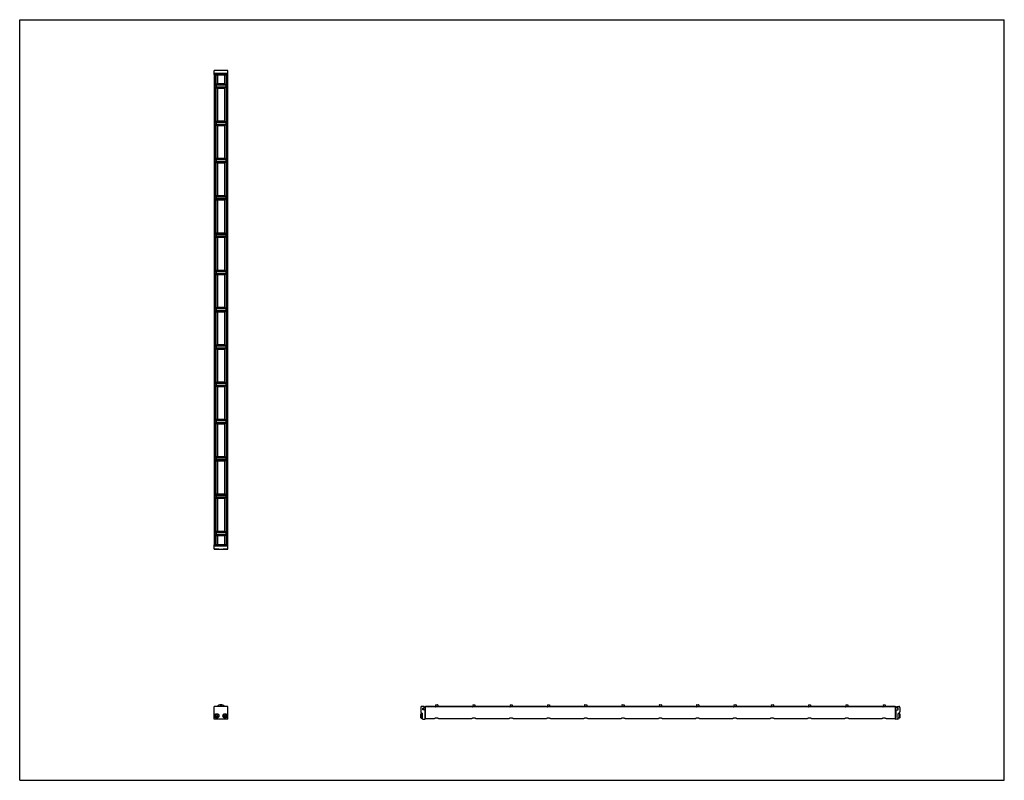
# Model space of a CAD drawing. Header units: inches. Extents: x 0 to 88, y 0 to 68.
import ezdxf

# ---------------------------------------------------------------- set-up
doc = ezdxf.new("R2010")
doc.units = ezdxf.units.IN
doc.header["$LTSCALE"] = 4.84
doc.header["$MEASUREMENT"] = 0
doc.layers.get('0').update_dxf_attribs({"linetype": 'CONTINUOUS'})
for name, color, linetype in [('205977_205978_205979_205978_BL0', 7, 'CONTINUOUS'), ('205977_205978_205979_20597_BL16', 7, 'CONTINUOUS'), ('240826_BL10', 7, 'CONTINUOUS'), ('240826_BL11', 7, 'CONTINUOUS'), ('240826_BL12', 7, 'CONTINUOUS'), ('240826_BL13', 7, 'CONTINUOUS'), ('240826_BL14', 7, 'CONTINUOUS'), ('240826_BL15', 7, 'CONTINUOUS'), ('240826_BL17', 7, 'CONTINUOUS'), ('240826_BL18', 7, 'CONTINUOUS'), ('240826_BL19', 7, 'CONTINUOUS'), ('240826_BL4', 7, 'CONTINUOUS'), ('240826_BL6', 7, 'CONTINUOUS'), ('240826_BL8', 7, 'CONTINUOUS'), ('240826_BL9', 7, 'CONTINUOUS'), ('2410WW_241042_BL20', 7, 'CONTINUOUS'), ('2436WW_243642_BL3', 7, 'CONTINUOUS'), ('9506XXM_950616M_BL1', 7, 'CONTINUOUS'), ('9506XXM_950616M_BL2', 7, 'CONTINUOUS'), ('9506XXM_950616M_BL5', 7, 'CONTINUOUS'), ('9506XXM_950616M_BL7', 7, 'CONTINUOUS')]:
    doc.layers.add(name, color=color, linetype=linetype)

# ---------------------------------------------------------------- blocks, each defined once
blk = doc.blocks.new('205977_205978_205979_205978_BL0', base_point=(26.807, 13.254))
at = {"layer": '205977_205978_205979_205978_BL0', "color": 7, "linetype": 'CONTINUOUS'}
for p, q in [((17.493, 21.048), (17.378, 21.048)), ((17.378, 20.673), (17.378, 21.048)), ((18.594, 21.028), (17.378, 21.028)), ((18.594, 20.946), (17.378, 20.946)), ((17.378, 20.673), (18.594, 20.673)), ((18.243, 21.048), (17.729, 21.048)), ((18.594, 21.048), (18.479, 21.048)), ((18.594, 20.673), (18.594, 21.048)), ((17.378, 5.461), (17.378, 6.611)), ((18.594, 6.611), (17.378, 6.611)), ((18.594, 5.461), (18.594, 6.611)), ((35.862, 6.521), (35.862, 6.117)), ((36.12, 6.611), (35.952, 6.611)), ((36.017, 6.31), (36.017, 6.439)), ((36.017, 6.439), (36.12, 6.439)), ((36.202, 6.31), (36.017, 6.31)), ((36.135, 6.454), (36.135, 6.596)), ((36.217, 6.295), (36.217, 5.61)), ((18.594, 5.461), (17.378, 5.461)), ((35.866, 6.106), (36.008, 5.965)), ((36.012, 5.476), (36.012, 5.954)), ((36.027, 5.461), (36.222, 5.461)), ((36.217, 5.61), (36.222, 5.61)), ((36.237, 5.476), (36.237, 5.595))]:
    blk.add_line(p, q, dxfattribs=at)
for centre, radius, start, end in [((35.952, 6.521), 0.09, 90, 180), ((36.12, 6.596), 0.015, 0, 90), ((36.12, 6.454), 0.015, 270, 360), ((36.202, 6.295), 0.015, 0, 90), ((35.877, 6.117), 0.015, 180, 225), ((35.997, 5.954), 0.015, 0, 45), ((36.027, 5.476), 0.015, 180, 270), ((36.222, 5.595), 0.015, 0, 90), ((36.222, 5.476), 0.015, 270, 360)]:
    blk.add_arc(centre, radius, start, end, dxfattribs=at)
blk = doc.blocks.new('9506XXM_950616M_BL1', base_point=(17.611, 13.316))
at = {"layer": '9506XXM_950616M_BL1', "color": 7, "linetype": 'CONTINUOUS'}
for p, q in [((17.434, 20.665), (17.426, 20.673)), ((17.788, 20.665), (17.434, 20.665)), ((17.493, 21.028), (17.493, 21.07)), ((17.729, 21.028), (17.729, 21.07)), ((17.788, 20.665), (17.796, 20.673)), ((17.52, 5.752), (17.559, 5.835)), ((17.572, 5.678), (17.52, 5.752)), ((17.559, 5.835), (17.65, 5.842)), ((17.662, 5.685), (17.572, 5.678)), ((17.65, 5.842), (17.702, 5.767)), ((17.702, 5.767), (17.662, 5.685))]:
    blk.add_line(p, q, dxfattribs=at)
for radius in [0.197, 0.177]:
    blk.add_circle((17.611, 5.76), radius, dxfattribs=at)
blk = doc.blocks.new('9506XXM_950616M_BL2', base_point=(27.211, 13.316))
at = {"layer": '9506XXM_950616M_BL2', "color": 7, "linetype": 'CONTINUOUS'}
for p, q in [((18.184, 20.665), (18.176, 20.673)), ((18.538, 20.665), (18.184, 20.665)), ((18.243, 21.028), (18.243, 21.07)), ((18.479, 21.028), (18.479, 21.07)), ((18.538, 20.665), (18.546, 20.673)), ((18.271, 5.771), (18.326, 5.844)), ((18.306, 5.687), (18.271, 5.771)), ((18.396, 5.676), (18.306, 5.687)), ((18.326, 5.844), (18.416, 5.832)), ((18.451, 5.748), (18.396, 5.676)), ((18.416, 5.832), (18.451, 5.748)), ((35.854, 5.937), (35.874, 5.956)), ((35.854, 5.582), (35.854, 5.937)), ((35.854, 5.582), (35.874, 5.563)), ((35.874, 5.563), (35.874, 5.956)), ((35.874, 5.956), (36.012, 5.956)), ((35.874, 5.563), (36.012, 5.563)), ((36.217, 5.878), (36.259, 5.878)), ((36.217, 5.641), (36.259, 5.641))]:
    blk.add_line(p, q, dxfattribs=at)
for radius in [0.197, 0.177]:
    blk.add_circle((18.361, 5.76), radius, dxfattribs=at)
blk = doc.blocks.new('2436WW_243642_BL3', base_point=(47.818, 34.298))
at = {"layer": '2436WW_243642_BL3', "color": 7, "linetype": 'CONTINUOUS'}
for p, q in [((17.378, 63.07), (17.378, 21.07)), ((17.378, 63.07), (18.573, 63.07)), ((17.398, 63.07), (17.398, 21.07)), ((17.523, 63.07), (17.523, 62.183)), ((17.673, 63.07), (17.673, 62.258)), ((18.298, 63.07), (18.298, 62.258)), ((18.448, 63.07), (18.448, 62.183)), ((18.573, 63.07), (18.573, 21.07)), ((18.593, 63.07), (18.594, 63.07)), ((18.594, 21.07), (18.594, 63.07)), ((17.523, 61.957), (17.523, 58.85)), ((18.298, 62.258), (17.673, 62.258)), ((17.673, 61.882), (17.673, 58.925)), ((17.673, 61.882), (18.298, 61.882)), ((18.298, 61.882), (18.298, 58.925)), ((18.448, 61.957), (18.448, 58.85)), ((17.523, 58.623), (17.523, 55.517)), ((18.298, 58.925), (17.673, 58.925)), ((17.673, 58.549), (17.673, 55.591)), ((17.673, 58.549), (18.298, 58.549)), ((18.298, 58.549), (18.298, 55.591)), ((18.448, 58.623), (18.448, 55.517)), ((18.298, 55.591), (17.673, 55.591)), ((17.523, 55.29), (17.523, 52.183)), ((17.673, 55.215), (17.673, 52.258)), ((17.673, 55.215), (18.298, 55.215)), ((18.298, 55.215), (18.298, 52.258)), ((18.448, 55.29), (18.448, 52.183)), ((17.523, 51.957), (17.523, 48.85)), ((18.298, 52.258), (17.673, 52.258)), ((18.448, 51.957), (18.448, 48.85)), ((17.673, 51.882), (17.673, 48.925)), ((17.673, 51.882), (18.298, 51.882)), ((18.298, 51.882), (18.298, 48.925)), ((17.523, 48.623), (17.523, 45.517)), ((18.298, 48.925), (17.673, 48.925)), ((17.673, 48.549), (17.673, 45.591)), ((17.673, 48.549), (18.298, 48.549)), ((18.298, 48.549), (18.298, 45.591)), ((18.448, 48.623), (18.448, 45.517)), ((17.523, 45.29), (17.523, 42.183)), ((18.298, 45.591), (17.673, 45.591)), ((17.673, 45.215), (17.673, 42.258)), ((17.673, 45.215), (18.298, 45.215)), ((18.298, 45.215), (18.298, 42.258)), ((18.448, 45.29), (18.448, 42.183)), ((18.298, 42.258), (17.673, 42.258)), ((17.523, 41.957), (17.523, 38.85)), ((17.673, 41.882), (17.673, 38.925)), ((17.673, 41.882), (18.298, 41.882)), ((18.298, 41.882), (18.298, 38.925)), ((18.448, 41.957), (18.448, 38.85)), ((18.298, 38.925), (17.673, 38.925)), ((17.523, 38.623), (17.523, 35.517)), ((17.673, 38.549), (18.298, 38.549)), ((17.673, 38.549), (17.673, 35.591)), ((18.298, 38.549), (18.298, 35.591)), ((18.448, 38.623), (18.448, 35.517)), ((17.523, 35.29), (17.523, 32.183)), ((18.298, 35.591), (17.673, 35.591)), ((17.673, 35.215), (18.298, 35.215)), ((17.673, 35.215), (17.673, 32.258)), ((18.298, 35.215), (18.298, 32.258)), ((18.448, 35.29), (18.448, 32.183)), ((17.523, 31.957), (17.523, 28.85)), ((18.298, 32.258), (17.673, 32.258)), ((17.673, 31.882), (18.298, 31.882)), ((17.673, 31.882), (17.673, 28.925)), ((18.298, 31.882), (18.298, 28.925)), ((18.448, 31.957), (18.448, 28.85)), ((17.523, 28.623), (17.523, 25.517)), ((18.298, 28.925), (17.673, 28.925)), ((17.673, 28.549), (18.298, 28.549)), ((17.673, 28.549), (17.673, 25.591)), ((18.298, 28.549), (18.298, 25.591)), ((18.448, 28.623), (18.448, 25.517)), ((18.298, 25.591), (17.673, 25.591)), ((17.523, 25.29), (17.523, 22.183)), ((17.673, 25.215), (18.298, 25.215)), ((17.673, 25.215), (17.673, 22.258)), ((18.298, 25.215), (18.298, 22.258)), ((18.448, 25.29), (18.448, 22.183)), ((18.298, 22.258), (17.673, 22.258)), ((17.523, 21.957), (17.523, 21.07)), ((17.673, 21.882), (18.298, 21.882)), ((17.673, 21.882), (17.673, 21.07)), ((18.298, 21.882), (18.298, 21.07)), ((18.448, 21.957), (18.448, 21.07)), ((17.379, 21.07), (17.378, 21.07)), ((17.398, 21.07), (18.594, 21.07)), ((36.259, 6.593), (36.259, 6.635)), ((36.259, 6.635), (37.071, 6.635)), ((36.259, 5.527), (36.259, 6.572)), ((78.259, 6.572), (36.259, 6.572)), ((37.071, 6.635), (37.071, 6.572)), ((37.447, 6.572), (37.447, 6.635)), ((37.447, 6.635), (40.404, 6.635)), ((40.404, 6.635), (40.404, 6.572)), ((40.78, 6.572), (40.78, 6.635)), ((40.78, 6.635), (43.738, 6.635)), ((43.738, 6.635), (43.738, 6.572)), ((44.114, 6.572), (44.114, 6.635)), ((44.114, 6.635), (47.071, 6.635)), ((47.071, 6.635), (47.071, 6.572)), ((47.447, 6.572), (47.447, 6.635)), ((47.447, 6.635), (50.404, 6.635)), ((50.404, 6.635), (50.404, 6.572)), ((50.78, 6.572), (50.78, 6.635)), ((50.78, 6.635), (53.738, 6.635)), ((53.738, 6.635), (53.738, 6.572)), ((54.114, 6.572), (54.114, 6.635)), ((54.114, 6.635), (57.071, 6.635)), ((57.071, 6.635), (57.071, 6.572)), ((57.447, 6.572), (57.447, 6.635)), ((57.447, 6.635), (60.404, 6.635)), ((60.404, 6.635), (60.404, 6.572)), ((60.78, 6.635), (63.738, 6.635)), ((60.78, 6.572), (60.78, 6.635)), ((63.738, 6.635), (63.738, 6.572)), ((64.114, 6.635), (67.071, 6.635)), ((64.114, 6.572), (64.114, 6.635)), ((67.071, 6.635), (67.071, 6.572)), ((67.447, 6.635), (70.404, 6.635)), ((67.447, 6.572), (67.447, 6.635)), ((70.404, 6.635), (70.404, 6.572)), ((70.78, 6.635), (73.738, 6.635)), ((70.78, 6.572), (70.78, 6.635)), ((73.738, 6.635), (73.738, 6.572)), ((74.114, 6.635), (77.071, 6.635)), ((74.114, 6.572), (74.114, 6.635)), ((77.071, 6.635), (77.071, 6.572)), ((77.447, 6.635), (78.259, 6.635)), ((77.447, 6.572), (77.447, 6.635)), ((78.259, 6.635), (78.259, 5.527)), ((36.259, 5.527), (37.083, 5.527)), ((37.435, 5.527), (40.416, 5.527)), ((40.768, 5.527), (43.75, 5.527)), ((44.101, 5.527), (47.083, 5.527)), ((47.435, 5.527), (50.416, 5.527)), ((50.768, 5.527), (53.75, 5.527)), ((54.101, 5.527), (57.083, 5.527)), ((57.435, 5.527), (60.416, 5.527)), ((60.768, 5.527), (63.75, 5.527)), ((64.101, 5.527), (67.083, 5.527)), ((67.435, 5.527), (70.416, 5.527)), ((70.768, 5.527), (73.75, 5.527)), ((74.101, 5.527), (77.083, 5.527)), ((77.435, 5.527), (78.259, 5.527))]:
    blk.add_line(p, q, dxfattribs=at)
for centre, radius, start, end in [((17.673, 62.07), 0.188, 90, 270), ((18.298, 62.07), 0.188, 270, 90), ((17.673, 58.737), 0.188, 90, 270), ((18.298, 58.737), 0.188, 270, 90), ((17.673, 55.403), 0.188, 90, 270), ((18.298, 55.403), 0.188, 270, 90), ((17.673, 52.07), 0.188, 90, 270), ((18.298, 52.07), 0.188, 270, 90), ((17.673, 48.737), 0.188, 90, 270), ((18.298, 48.737), 0.188, 270, 90), ((17.673, 45.403), 0.188, 90, 270), ((18.298, 45.403), 0.188, 270, 90), ((17.673, 42.07), 0.188, 90, 270), ((18.298, 42.07), 0.188, 270, 90), ((17.673, 38.737), 0.188, 90, 270), ((18.298, 38.737), 0.188, 270, 90), ((17.673, 35.403), 0.188, 90, 270), ((18.298, 35.403), 0.188, 270, 90), ((17.673, 32.07), 0.188, 90, 270), ((18.298, 32.07), 0.188, 270, 90), ((17.673, 28.737), 0.188, 90, 270), ((18.298, 28.737), 0.188, 270, 90), ((17.673, 25.403), 0.188, 90, 270), ((18.298, 25.403), 0.188, 270, 90), ((17.673, 22.07), 0.188, 90, 270), ((18.298, 22.07), 0.188, 270, 90), ((17.986, 6.323), 0.312, 67.5404, 112.42294)]:
    blk.add_arc(centre, radius, start, end, dxfattribs=at)
for points, knots in [([(37.259, 5.563), (37.24, 5.563), (37.211, 5.56), (37.175, 5.552), (37.151, 5.545), (37.129, 5.539), (37.111, 5.533), (37.095, 5.528), (37.086, 5.527), (37.082, 5.527)], [0, 0, 0, 0, 0.317879, 0.467872, 0.607621, 0.734291, 0.844293, 0.933908, 1, 1, 1, 1]), ([(37.414, 5.531), (37.404, 5.533), (37.382, 5.541), (37.346, 5.552), (37.304, 5.561), (37.274, 5.563), (37.259, 5.563)], [0, 0, 0, 0, 0.196723, 0.438548, 0.711204, 1, 1, 1, 1]), ([(37.436, 5.527), (37.433, 5.527), (37.426, 5.528), (37.418, 5.53), (37.414, 5.531)], [0, 0, 0, 0, 0.432818, 1, 1, 1, 1]), ([(40.592, 5.563), (40.573, 5.563), (40.545, 5.56), (40.509, 5.552), (40.484, 5.545), (40.463, 5.539), (40.444, 5.533), (40.428, 5.528), (40.419, 5.527), (40.415, 5.527)], [0, 0, 0, 0, 0.317879, 0.467872, 0.607621, 0.734291, 0.844293, 0.933908, 1, 1, 1, 1]), ([(40.748, 5.531), (40.738, 5.533), (40.715, 5.541), (40.679, 5.552), (40.637, 5.561), (40.608, 5.563), (40.592, 5.563)], [0, 0, 0, 0, 0.196723, 0.438548, 0.711204, 1, 1, 1, 1]), ([(40.77, 5.527), (40.766, 5.527), (40.759, 5.528), (40.752, 5.53), (40.748, 5.531)], [0, 0, 0, 0, 0.432818, 1, 1, 1, 1]), ([(43.926, 5.563), (43.906, 5.563), (43.878, 5.56), (43.842, 5.552), (43.818, 5.545), (43.796, 5.539), (43.777, 5.533), (43.762, 5.528), (43.752, 5.527), (43.748, 5.527)], [0, 0, 0, 0, 0.317879, 0.467872, 0.607621, 0.734291, 0.844293, 0.933908, 1, 1, 1, 1]), ([(44.081, 5.531), (44.071, 5.533), (44.049, 5.541), (44.013, 5.552), (43.971, 5.561), (43.941, 5.563), (43.926, 5.563)], [0, 0, 0, 0, 0.196723, 0.438548, 0.711204, 1, 1, 1, 1]), ([(44.103, 5.527), (44.1, 5.527), (44.092, 5.528), (44.085, 5.53), (44.081, 5.531)], [0, 0, 0, 0, 0.432818, 1, 1, 1, 1]), ([(47.259, 5.563), (47.24, 5.563), (47.211, 5.56), (47.175, 5.552), (47.151, 5.545), (47.129, 5.539), (47.111, 5.533), (47.095, 5.528), (47.086, 5.527), (47.082, 5.527)], [0, 0, 0, 0, 0.317879, 0.467872, 0.607621, 0.734291, 0.844293, 0.933908, 1, 1, 1, 1]), ([(47.414, 5.531), (47.404, 5.533), (47.382, 5.541), (47.346, 5.552), (47.304, 5.561), (47.274, 5.563), (47.259, 5.563)], [0, 0, 0, 0, 0.196723, 0.438548, 0.711204, 1, 1, 1, 1]), ([(47.436, 5.527), (47.433, 5.527), (47.426, 5.528), (47.418, 5.53), (47.414, 5.531)], [0, 0, 0, 0, 0.432818, 1, 1, 1, 1]), ([(50.592, 5.563), (50.573, 5.563), (50.545, 5.56), (50.509, 5.552), (50.484, 5.545), (50.463, 5.539), (50.444, 5.533), (50.428, 5.528), (50.419, 5.527), (50.415, 5.527)], [0, 0, 0, 0, 0.317879, 0.467872, 0.607621, 0.734291, 0.844293, 0.933908, 1, 1, 1, 1]), ([(50.748, 5.531), (50.738, 5.533), (50.715, 5.541), (50.679, 5.552), (50.637, 5.561), (50.608, 5.563), (50.592, 5.563)], [0, 0, 0, 0, 0.196723, 0.438548, 0.711204, 1, 1, 1, 1]), ([(50.77, 5.527), (50.766, 5.527), (50.759, 5.528), (50.752, 5.53), (50.748, 5.531)], [0, 0, 0, 0, 0.432818, 1, 1, 1, 1]), ([(53.926, 5.563), (53.906, 5.563), (53.878, 5.56), (53.842, 5.552), (53.818, 5.545), (53.796, 5.539), (53.777, 5.533), (53.762, 5.528), (53.752, 5.527), (53.748, 5.527)], [0, 0, 0, 0, 0.317879, 0.467872, 0.607621, 0.734291, 0.844293, 0.933908, 1, 1, 1, 1]), ([(54.081, 5.531), (54.071, 5.533), (54.049, 5.541), (54.013, 5.552), (53.971, 5.561), (53.941, 5.563), (53.926, 5.563)], [0, 0, 0, 0, 0.196723, 0.438548, 0.711204, 1, 1, 1, 1]), ([(54.103, 5.527), (54.1, 5.527), (54.092, 5.528), (54.085, 5.53), (54.081, 5.531)], [0, 0, 0, 0, 0.432818, 1, 1, 1, 1]), ([(57.259, 5.563), (57.24, 5.563), (57.211, 5.56), (57.175, 5.552), (57.151, 5.545), (57.129, 5.539), (57.111, 5.533), (57.095, 5.528), (57.086, 5.527), (57.082, 5.527)], [0, 0, 0, 0, 0.317879, 0.467872, 0.607621, 0.734291, 0.844293, 0.933908, 1, 1, 1, 1]), ([(57.414, 5.531), (57.404, 5.533), (57.382, 5.541), (57.346, 5.552), (57.304, 5.561), (57.274, 5.563), (57.259, 5.563)], [0, 0, 0, 0, 0.196723, 0.438548, 0.711204, 1, 1, 1, 1]), ([(57.436, 5.527), (57.433, 5.527), (57.426, 5.528), (57.418, 5.53), (57.414, 5.531)], [0, 0, 0, 0, 0.432818, 1, 1, 1, 1]), ([(60.592, 5.563), (60.573, 5.563), (60.545, 5.56), (60.509, 5.552), (60.484, 5.545), (60.463, 5.539), (60.444, 5.533), (60.428, 5.528), (60.419, 5.527), (60.415, 5.527)], [0, 0, 0, 0, 0.317879, 0.467872, 0.607621, 0.734291, 0.844293, 0.933908, 1, 1, 1, 1]), ([(60.748, 5.531), (60.738, 5.533), (60.715, 5.541), (60.679, 5.552), (60.637, 5.561), (60.608, 5.563), (60.592, 5.563)], [0, 0, 0, 0, 0.196723, 0.438548, 0.711204, 1, 1, 1, 1]), ([(60.77, 5.527), (60.766, 5.527), (60.759, 5.528), (60.752, 5.53), (60.748, 5.531)], [0, 0, 0, 0, 0.432818, 1, 1, 1, 1]), ([(63.926, 5.563), (63.906, 5.563), (63.878, 5.56), (63.842, 5.552), (63.818, 5.545), (63.796, 5.539), (63.777, 5.533), (63.762, 5.528), (63.752, 5.527), (63.748, 5.527)], [0, 0, 0, 0, 0.317879, 0.467872, 0.607621, 0.734291, 0.844293, 0.933908, 1, 1, 1, 1]), ([(64.081, 5.531), (64.071, 5.533), (64.049, 5.541), (64.013, 5.552), (63.971, 5.561), (63.941, 5.563), (63.926, 5.563)], [0, 0, 0, 0, 0.196723, 0.438548, 0.711204, 1, 1, 1, 1]), ([(64.103, 5.527), (64.1, 5.527), (64.092, 5.528), (64.085, 5.53), (64.081, 5.531)], [0, 0, 0, 0, 0.432818, 1, 1, 1, 1]), ([(67.259, 5.563), (67.24, 5.563), (67.211, 5.56), (67.175, 5.552), (67.151, 5.545), (67.129, 5.539), (67.111, 5.533), (67.095, 5.528), (67.086, 5.527), (67.082, 5.527)], [0, 0, 0, 0, 0.317879, 0.467872, 0.607621, 0.734291, 0.844293, 0.933908, 1, 1, 1, 1]), ([(67.414, 5.531), (67.404, 5.533), (67.382, 5.541), (67.346, 5.552), (67.304, 5.561), (67.274, 5.563), (67.259, 5.563)], [0, 0, 0, 0, 0.196723, 0.438548, 0.711204, 1, 1, 1, 1]), ([(67.436, 5.527), (67.433, 5.527), (67.426, 5.528), (67.418, 5.53), (67.414, 5.531)], [0, 0, 0, 0, 0.432818, 1, 1, 1, 1]), ([(70.592, 5.563), (70.573, 5.563), (70.545, 5.56), (70.509, 5.552), (70.484, 5.545), (70.463, 5.539), (70.444, 5.533), (70.428, 5.528), (70.419, 5.527), (70.415, 5.527)], [0, 0, 0, 0, 0.317879, 0.467872, 0.607621, 0.734291, 0.844293, 0.933908, 1, 1, 1, 1]), ([(70.748, 5.531), (70.738, 5.533), (70.715, 5.541), (70.679, 5.552), (70.637, 5.561), (70.608, 5.563), (70.592, 5.563)], [0, 0, 0, 0, 0.196723, 0.438548, 0.711204, 1, 1, 1, 1]), ([(70.77, 5.527), (70.766, 5.527), (70.759, 5.528), (70.752, 5.53), (70.748, 5.531)], [0, 0, 0, 0, 0.432818, 1, 1, 1, 1]), ([(73.926, 5.563), (73.906, 5.563), (73.878, 5.56), (73.842, 5.552), (73.818, 5.545), (73.796, 5.539), (73.777, 5.533), (73.762, 5.528), (73.752, 5.527), (73.748, 5.527)], [0, 0, 0, 0, 0.317879, 0.467872, 0.607621, 0.734291, 0.844293, 0.933908, 1, 1, 1, 1]), ([(74.081, 5.531), (74.071, 5.533), (74.049, 5.541), (74.013, 5.552), (73.971, 5.561), (73.941, 5.563), (73.926, 5.563)], [0, 0, 0, 0, 0.196723, 0.438548, 0.711204, 1, 1, 1, 1]), ([(74.103, 5.527), (74.1, 5.527), (74.092, 5.528), (74.085, 5.53), (74.081, 5.531)], [0, 0, 0, 0, 0.432818, 1, 1, 1, 1]), ([(77.259, 5.563), (77.24, 5.563), (77.211, 5.56), (77.175, 5.552), (77.151, 5.545), (77.129, 5.539), (77.111, 5.533), (77.095, 5.528), (77.086, 5.527), (77.082, 5.527)], [0, 0, 0, 0, 0.317879, 0.467872, 0.607621, 0.734291, 0.844293, 0.933908, 1, 1, 1, 1]), ([(77.414, 5.531), (77.404, 5.533), (77.382, 5.541), (77.346, 5.552), (77.304, 5.561), (77.274, 5.563), (77.259, 5.563)], [0, 0, 0, 0, 0.196723, 0.438548, 0.711204, 1, 1, 1, 1]), ([(77.436, 5.527), (77.433, 5.527), (77.426, 5.528), (77.418, 5.53), (77.414, 5.531)], [0, 0, 0, 0, 0.432818, 1, 1, 1, 1])]:
    blk.add_open_spline(points, degree=3, knots=knots, dxfattribs=at)
blk = doc.blocks.new('240826_BL4', base_point=(27.463, 14.255))
at = {"layer": '240826_BL4', "color": 7, "linetype": 'CONTINUOUS'}
for p, q in [((17.548, 22.155), (17.548, 21.985)), ((17.563, 22.17), (18.408, 22.17)), ((17.736, 22.188), (17.733, 22.17)), ((17.736, 22.188), (18.236, 22.188)), ((18.236, 22.188), (18.238, 22.17)), ((18.423, 22.155), (18.423, 21.985)), ((18.408, 21.97), (17.563, 21.97)), ((17.733, 21.97), (17.736, 21.952)), ((18.236, 21.952), (17.736, 21.952)), ((18.238, 21.97), (18.236, 21.952)), ((37.141, 6.573), (37.159, 6.575)), ((37.159, 6.745), (37.159, 6.572)), ((37.174, 6.76), (37.344, 6.76)), ((37.359, 6.745), (37.359, 6.572)), ((37.377, 6.573), (37.359, 6.575))]:
    blk.add_line(p, q, dxfattribs=at)
for centre, radius, start, end in [((17.563, 22.155), 0.015, 90, 180), ((18.408, 22.155), 0.015, 0, 90), ((17.563, 21.985), 0.015, 180, 270), ((18.408, 21.985), 0.015, 270, 360), ((17.986, 6.323), 0.438, 41.19836, 138.80164), ((17.986, 6.323), 0.33, 60.80879, 119.19296), ((17.986, 6.323), 0.322, 63.44672, 116.55146), ((37.174, 6.745), 0.015, 90, 180), ((37.344, 6.745), 0.015, 0, 90)]:
    blk.add_arc(centre, radius, start, end, dxfattribs=at)
blk = doc.blocks.new('9506XXM_950616M_BL5', base_point=(17.611, 63.272))
at = {"layer": '9506XXM_950616M_BL5', "color": 7, "linetype": 'CONTINUOUS'}
for p, q in [((17.434, 63.474), (17.426, 63.467)), ((17.434, 63.474), (17.788, 63.474)), ((17.788, 63.474), (17.796, 63.467)), ((17.493, 63.112), (17.493, 63.07)), ((17.729, 63.112), (17.729, 63.07))]:
    blk.add_line(p, q, dxfattribs=at)
blk = doc.blocks.new('240826_BL6', base_point=(29.129, 16.047))
at = {"layer": '240826_BL6', "color": 7, "linetype": 'CONTINUOUS'}
for p, q in [((17.736, 25.521), (17.733, 25.503)), ((17.736, 25.521), (18.236, 25.521)), ((18.236, 25.521), (18.238, 25.503)), ((17.548, 25.488), (17.548, 25.318)), ((17.563, 25.503), (18.408, 25.503)), ((18.408, 25.303), (17.563, 25.303)), ((17.733, 25.303), (17.736, 25.285)), ((18.236, 25.285), (17.736, 25.285)), ((18.238, 25.303), (18.236, 25.285)), ((18.423, 25.488), (18.423, 25.318)), ((40.474, 6.573), (40.492, 6.575)), ((40.492, 6.745), (40.492, 6.572)), ((40.507, 6.76), (40.677, 6.76)), ((40.692, 6.745), (40.692, 6.572)), ((40.71, 6.573), (40.692, 6.575))]:
    blk.add_line(p, q, dxfattribs=at)
for centre, start, end in [((17.563, 25.488), 90, 180), ((17.563, 25.318), 180, 270), ((18.408, 25.488), 0, 90), ((18.408, 25.318), 270, 360), ((40.507, 6.745), 90, 180), ((40.677, 6.745), 0, 90)]:
    blk.add_arc(centre, 0.015, start, end, dxfattribs=at)
blk = doc.blocks.new('9506XXM_950616M_BL7', base_point=(48.42, 34.519))
at = {"layer": '9506XXM_950616M_BL7', "color": 7, "linetype": 'CONTINUOUS'}
for p, q in [((18.184, 63.474), (18.176, 63.467)), ((18.184, 63.474), (18.538, 63.474)), ((18.538, 63.474), (18.546, 63.467)), ((18.243, 63.112), (18.243, 63.07)), ((18.479, 63.112), (18.479, 63.07)), ((78.301, 5.878), (78.259, 5.878)), ((78.301, 5.641), (78.259, 5.641)), ((78.644, 5.956), (78.506, 5.956)), ((78.644, 5.563), (78.506, 5.563)), ((78.663, 5.937), (78.644, 5.956)), ((78.644, 5.956), (78.644, 5.563)), ((78.663, 5.582), (78.644, 5.563)), ((78.663, 5.937), (78.663, 5.582))]:
    blk.add_line(p, q, dxfattribs=at)
blk = doc.blocks.new('240826_BL8', base_point=(30.796, 17.713))
at = {"layer": '240826_BL8', "color": 7, "linetype": 'CONTINUOUS'}
for p, q in [((17.548, 28.822), (17.548, 28.652)), ((17.563, 28.837), (18.408, 28.837)), ((18.408, 28.637), (17.563, 28.637)), ((17.736, 28.855), (17.733, 28.837)), ((17.733, 28.637), (17.736, 28.619)), ((17.736, 28.855), (18.236, 28.855)), ((18.236, 28.619), (17.736, 28.619)), ((18.236, 28.855), (18.238, 28.837)), ((18.238, 28.637), (18.236, 28.619)), ((18.423, 28.822), (18.423, 28.652)), ((43.808, 6.573), (43.826, 6.575)), ((43.826, 6.745), (43.826, 6.572)), ((43.841, 6.76), (44.011, 6.76)), ((44.026, 6.745), (44.026, 6.572)), ((44.044, 6.573), (44.026, 6.575))]:
    blk.add_line(p, q, dxfattribs=at)
for centre, start, end in [((17.563, 28.822), 90, 180), ((17.563, 28.652), 180, 270), ((18.408, 28.822), 0, 90), ((18.408, 28.652), 270, 360), ((43.841, 6.745), 90, 180), ((44.011, 6.745), 0, 90)]:
    blk.add_arc(centre, 0.015, start, end, dxfattribs=at)
blk = doc.blocks.new('240826_BL9', base_point=(32.463, 19.38))
at = {"layer": '240826_BL9', "color": 7, "linetype": 'CONTINUOUS'}
for p, q in [((17.548, 32.155), (17.548, 31.985)), ((17.563, 32.17), (18.408, 32.17)), ((18.408, 31.97), (17.563, 31.97)), ((17.736, 32.188), (17.733, 32.17)), ((17.733, 31.97), (17.736, 31.952)), ((17.736, 32.188), (18.236, 32.188)), ((18.236, 31.952), (17.736, 31.952)), ((18.236, 32.188), (18.238, 32.17)), ((18.238, 31.97), (18.236, 31.952)), ((18.423, 32.155), (18.423, 31.985)), ((47.141, 6.573), (47.159, 6.575)), ((47.159, 6.745), (47.159, 6.572)), ((47.174, 6.76), (47.344, 6.76)), ((47.359, 6.745), (47.359, 6.572)), ((47.377, 6.573), (47.359, 6.575))]:
    blk.add_line(p, q, dxfattribs=at)
for centre, start, end in [((17.563, 32.155), 90, 180), ((17.563, 31.985), 180, 270), ((18.408, 32.155), 0, 90), ((18.408, 31.985), 270, 360), ((47.174, 6.745), 90, 180), ((47.344, 6.745), 0, 90)]:
    blk.add_arc(centre, 0.015, start, end, dxfattribs=at)
blk = doc.blocks.new('240826_BL10', base_point=(34.129, 21.047))
at = {"layer": '240826_BL10', "color": 7, "linetype": 'CONTINUOUS'}
for p, q in [((17.548, 35.488), (17.548, 35.318)), ((17.563, 35.503), (18.408, 35.503)), ((18.408, 35.303), (17.563, 35.303)), ((17.736, 35.521), (17.733, 35.503)), ((17.733, 35.303), (17.736, 35.285)), ((17.736, 35.521), (18.236, 35.521)), ((18.236, 35.285), (17.736, 35.285)), ((18.236, 35.521), (18.238, 35.503)), ((18.238, 35.303), (18.236, 35.285)), ((18.423, 35.488), (18.423, 35.318)), ((50.474, 6.573), (50.492, 6.575)), ((50.492, 6.745), (50.492, 6.572)), ((50.507, 6.76), (50.677, 6.76)), ((50.692, 6.745), (50.692, 6.572)), ((50.71, 6.573), (50.692, 6.575))]:
    blk.add_line(p, q, dxfattribs=at)
for centre, start, end in [((17.563, 35.488), 90, 180), ((17.563, 35.318), 180, 270), ((18.408, 35.488), 0, 90), ((18.408, 35.318), 270, 360), ((50.507, 6.745), 90, 180), ((50.677, 6.745), 0, 90)]:
    blk.add_arc(centre, 0.015, start, end, dxfattribs=at)
blk = doc.blocks.new('240826_BL11', base_point=(47.463, 34.38))
at = {"layer": '240826_BL11', "color": 7, "linetype": 'CONTINUOUS'}
for p, q in [((17.548, 62.155), (17.548, 61.985)), ((17.563, 62.17), (18.408, 62.17)), ((18.408, 61.97), (17.563, 61.97)), ((17.736, 62.188), (17.733, 62.17)), ((17.733, 61.97), (17.736, 61.952)), ((17.736, 62.188), (18.236, 62.188)), ((18.236, 61.952), (17.736, 61.952)), ((18.236, 62.188), (18.238, 62.17)), ((18.238, 61.97), (18.236, 61.952)), ((18.423, 62.155), (18.423, 61.985)), ((77.141, 6.573), (77.159, 6.575)), ((77.159, 6.745), (77.159, 6.572)), ((77.174, 6.76), (77.344, 6.76)), ((77.359, 6.745), (77.359, 6.572)), ((77.377, 6.573), (77.359, 6.575))]:
    blk.add_line(p, q, dxfattribs=at)
for centre, start, end in [((17.563, 62.155), 90, 180), ((17.563, 61.985), 180, 270), ((18.408, 62.155), 0, 90), ((18.408, 61.985), 270, 360), ((77.174, 6.745), 90, 180), ((77.344, 6.745), 0, 90)]:
    blk.add_arc(centre, 0.015, start, end, dxfattribs=at)
blk = doc.blocks.new('240826_BL12', base_point=(35.796, 22.713))
at = {"layer": '240826_BL12', "color": 7, "linetype": 'CONTINUOUS'}
for p, q in [((17.548, 38.822), (17.548, 38.652)), ((17.563, 38.837), (18.408, 38.837)), ((17.736, 38.855), (17.733, 38.837)), ((17.736, 38.855), (18.236, 38.855)), ((18.236, 38.855), (18.238, 38.837)), ((18.423, 38.822), (18.423, 38.652)), ((18.408, 38.637), (17.563, 38.637)), ((17.733, 38.637), (17.736, 38.619)), ((18.236, 38.619), (17.736, 38.619)), ((18.238, 38.637), (18.236, 38.619)), ((53.808, 6.573), (53.826, 6.575)), ((53.826, 6.745), (53.826, 6.572)), ((53.841, 6.76), (54.011, 6.76)), ((54.026, 6.745), (54.026, 6.572)), ((54.044, 6.573), (54.026, 6.575))]:
    blk.add_line(p, q, dxfattribs=at)
for centre, start, end in [((17.563, 38.822), 90, 180), ((18.408, 38.822), 0, 90), ((17.563, 38.652), 180, 270), ((18.408, 38.652), 270, 360), ((53.841, 6.745), 90, 180), ((54.011, 6.745), 0, 90)]:
    blk.add_arc(centre, 0.015, start, end, dxfattribs=at)
blk = doc.blocks.new('240826_BL13', base_point=(45.796, 32.713))
at = {"layer": '240826_BL13', "color": 7, "linetype": 'CONTINUOUS'}
for p, q in [((17.548, 58.822), (17.548, 58.652)), ((17.563, 58.837), (18.408, 58.837)), ((18.408, 58.637), (17.563, 58.637)), ((17.736, 58.855), (17.733, 58.837)), ((17.733, 58.637), (17.736, 58.619)), ((17.736, 58.855), (18.236, 58.855)), ((18.236, 58.619), (17.736, 58.619)), ((18.236, 58.855), (18.238, 58.837)), ((18.238, 58.637), (18.236, 58.619)), ((18.423, 58.822), (18.423, 58.652)), ((73.808, 6.573), (73.826, 6.575)), ((73.826, 6.745), (73.826, 6.572)), ((73.841, 6.76), (74.011, 6.76)), ((74.026, 6.745), (74.026, 6.572)), ((74.044, 6.573), (74.026, 6.575))]:
    blk.add_line(p, q, dxfattribs=at)
for centre, start, end in [((17.563, 58.822), 90, 180), ((17.563, 58.652), 180, 270), ((18.408, 58.822), 0, 90), ((18.408, 58.652), 270, 360), ((73.841, 6.745), 90, 180), ((74.011, 6.745), 0, 90)]:
    blk.add_arc(centre, 0.015, start, end, dxfattribs=at)
blk = doc.blocks.new('240826_BL14', base_point=(44.129, 31.047))
at = {"layer": '240826_BL14', "color": 7, "linetype": 'CONTINUOUS'}
for p, q in [((17.548, 55.488), (17.548, 55.318)), ((17.563, 55.503), (18.408, 55.503)), ((17.736, 55.521), (17.733, 55.503)), ((17.736, 55.521), (18.236, 55.521)), ((18.236, 55.521), (18.238, 55.503)), ((18.423, 55.488), (18.423, 55.318)), ((18.408, 55.303), (17.563, 55.303)), ((17.733, 55.303), (17.736, 55.285)), ((18.236, 55.285), (17.736, 55.285)), ((18.238, 55.303), (18.236, 55.285)), ((70.474, 6.573), (70.492, 6.575)), ((70.492, 6.745), (70.492, 6.572)), ((70.507, 6.76), (70.677, 6.76)), ((70.692, 6.745), (70.692, 6.572)), ((70.71, 6.573), (70.692, 6.575))]:
    blk.add_line(p, q, dxfattribs=at)
for centre, start, end in [((17.563, 55.488), 90, 180), ((18.408, 55.488), 0, 90), ((17.563, 55.318), 180, 270), ((18.408, 55.318), 270, 360), ((70.507, 6.745), 90, 180), ((70.677, 6.745), 0, 90)]:
    blk.add_arc(centre, 0.015, start, end, dxfattribs=at)
blk = doc.blocks.new('240826_BL15', base_point=(42.463, 29.38))
at = {"layer": '240826_BL15', "color": 7, "linetype": 'CONTINUOUS'}
for p, q in [((17.548, 52.155), (17.548, 51.985)), ((17.563, 52.17), (18.408, 52.17)), ((18.408, 51.97), (17.563, 51.97)), ((17.736, 52.188), (17.733, 52.17)), ((17.733, 51.97), (17.736, 51.952)), ((17.736, 52.188), (18.236, 52.188)), ((18.236, 51.952), (17.736, 51.952)), ((18.236, 52.188), (18.238, 52.17)), ((18.238, 51.97), (18.236, 51.952)), ((18.423, 52.155), (18.423, 51.985)), ((67.141, 6.573), (67.159, 6.575)), ((67.159, 6.745), (67.159, 6.572)), ((67.174, 6.76), (67.344, 6.76)), ((67.359, 6.745), (67.359, 6.572)), ((67.377, 6.573), (67.359, 6.575))]:
    blk.add_line(p, q, dxfattribs=at)
for centre, start, end in [((17.563, 52.155), 90, 180), ((17.563, 51.985), 180, 270), ((18.408, 52.155), 0, 90), ((18.408, 51.985), 270, 360), ((67.174, 6.745), 90, 180), ((67.344, 6.745), 0, 90)]:
    blk.add_arc(centre, 0.015, start, end, dxfattribs=at)
blk = doc.blocks.new('205977_205978_205979_20597_BL16', base_point=(48.017, 34.464))
at = {"layer": '205977_205978_205979_20597_BL16', "color": 7, "linetype": 'CONTINUOUS'}
for p, q in [((17.378, 63.092), (17.378, 63.467)), ((18.594, 63.467), (17.378, 63.467)), ((18.594, 63.092), (18.594, 63.467)), ((18.594, 63.194), (17.378, 63.194)), ((17.378, 63.112), (18.594, 63.112)), ((17.378, 63.092), (17.493, 63.092)), ((17.729, 63.092), (18.243, 63.092)), ((18.479, 63.092), (18.594, 63.092)), ((78.301, 6.295), (78.301, 5.61)), ((78.316, 6.31), (78.501, 6.31)), ((78.383, 6.454), (78.383, 6.596)), ((78.398, 6.611), (78.566, 6.611)), ((78.501, 6.439), (78.398, 6.439)), ((78.501, 6.31), (78.501, 6.439)), ((78.656, 6.521), (78.656, 6.117)), ((78.281, 5.476), (78.281, 5.595)), ((78.301, 5.61), (78.296, 5.61)), ((78.491, 5.461), (78.296, 5.461)), ((78.506, 5.476), (78.506, 5.954)), ((78.51, 5.965), (78.652, 6.106))]:
    blk.add_line(p, q, dxfattribs=at)
for centre, radius, start, end in [((78.316, 6.295), 0.015, 90, 180), ((78.398, 6.596), 0.015, 90, 180), ((78.398, 6.454), 0.015, 180, 270), ((78.566, 6.521), 0.09, 0, 90), ((78.296, 5.595), 0.015, 90, 180), ((78.296, 5.476), 0.015, 180, 270), ((78.491, 5.476), 0.015, 270, 360), ((78.521, 5.954), 0.015, 135, 180), ((78.641, 6.117), 0.015, 315, 360)]:
    blk.add_arc(centre, radius, start, end, dxfattribs=at)
blk = doc.blocks.new('240826_BL17', base_point=(40.796, 27.713))
at = {"layer": '240826_BL17', "color": 7, "linetype": 'CONTINUOUS'}
for p, q in [((17.548, 48.822), (17.548, 48.652)), ((17.563, 48.837), (18.408, 48.837)), ((18.408, 48.637), (17.563, 48.637)), ((17.736, 48.855), (17.733, 48.837)), ((17.733, 48.637), (17.736, 48.619)), ((17.736, 48.855), (18.236, 48.855)), ((18.236, 48.619), (17.736, 48.619)), ((18.236, 48.855), (18.238, 48.837)), ((18.238, 48.637), (18.236, 48.619)), ((18.423, 48.822), (18.423, 48.652)), ((63.808, 6.573), (63.826, 6.575)), ((63.826, 6.745), (63.826, 6.572)), ((63.841, 6.76), (64.011, 6.76)), ((64.026, 6.745), (64.026, 6.572)), ((64.044, 6.573), (64.026, 6.575))]:
    blk.add_line(p, q, dxfattribs=at)
for centre, start, end in [((17.563, 48.822), 90, 180), ((17.563, 48.652), 180, 270), ((18.408, 48.822), 0, 90), ((18.408, 48.652), 270, 360), ((63.841, 6.745), 90, 180), ((64.011, 6.745), 0, 90)]:
    blk.add_arc(centre, 0.015, start, end, dxfattribs=at)
blk = doc.blocks.new('240826_BL18', base_point=(39.129, 26.047))
at = {"layer": '240826_BL18', "color": 7, "linetype": 'CONTINUOUS'}
for p, q in [((17.548, 45.488), (17.548, 45.318)), ((17.563, 45.503), (18.408, 45.503)), ((18.408, 45.303), (17.563, 45.303)), ((17.736, 45.521), (17.733, 45.503)), ((17.733, 45.303), (17.736, 45.285)), ((17.736, 45.521), (18.236, 45.521)), ((18.236, 45.285), (17.736, 45.285)), ((18.236, 45.521), (18.238, 45.503)), ((18.238, 45.303), (18.236, 45.285)), ((18.423, 45.488), (18.423, 45.318)), ((60.474, 6.573), (60.492, 6.575)), ((60.492, 6.745), (60.492, 6.572)), ((60.507, 6.76), (60.677, 6.76)), ((60.692, 6.745), (60.692, 6.572)), ((60.71, 6.573), (60.692, 6.575))]:
    blk.add_line(p, q, dxfattribs=at)
for centre, start, end in [((17.563, 45.488), 90, 180), ((17.563, 45.318), 180, 270), ((18.408, 45.488), 0, 90), ((18.408, 45.318), 270, 360), ((60.507, 6.745), 90, 180), ((60.677, 6.745), 0, 90)]:
    blk.add_arc(centre, 0.015, start, end, dxfattribs=at)
blk = doc.blocks.new('240826_BL19', base_point=(37.463, 24.38))
at = {"layer": '240826_BL19', "color": 7, "linetype": 'CONTINUOUS'}
for p, q in [((17.548, 42.155), (17.548, 41.985)), ((17.563, 42.17), (18.408, 42.17)), ((18.408, 41.97), (17.563, 41.97)), ((17.736, 42.188), (17.733, 42.17)), ((17.733, 41.97), (17.736, 41.952)), ((17.736, 42.188), (18.236, 42.188)), ((18.236, 41.952), (17.736, 41.952)), ((18.236, 42.188), (18.238, 42.17)), ((18.238, 41.97), (18.236, 41.952)), ((18.423, 42.155), (18.423, 41.985)), ((57.141, 6.573), (57.159, 6.575)), ((57.159, 6.745), (57.159, 6.572)), ((57.174, 6.76), (57.344, 6.76)), ((57.359, 6.745), (57.359, 6.572)), ((57.377, 6.573), (57.359, 6.575))]:
    blk.add_line(p, q, dxfattribs=at)
for centre, start, end in [((17.563, 42.155), 90, 180), ((17.563, 41.985), 180, 270), ((18.408, 42.155), 0, 90), ((18.408, 41.985), 270, 360), ((57.174, 6.745), 90, 180), ((57.344, 6.745), 0, 90)]:
    blk.add_arc(centre, 0.015, start, end, dxfattribs=at)
blk = doc.blocks.new('2410WW_241042_BL20', base_point=(17.986, 42.07))
at = {"layer": '2410WW_241042_BL20', "color": 7, "linetype": 'CONTINUOUS'}
for p, q in [((17.831, 62.258), (17.831, 62.188)), ((17.831, 61.952), (17.831, 61.882)), ((18.141, 62.258), (18.141, 62.188)), ((18.141, 61.952), (18.141, 61.882)), ((17.831, 58.925), (17.831, 58.855)), ((17.831, 58.619), (17.831, 58.549)), ((18.141, 58.925), (18.141, 58.855)), ((18.141, 58.619), (18.141, 58.549)), ((17.831, 55.591), (17.831, 55.521)), ((18.141, 55.591), (18.141, 55.521)), ((17.831, 55.285), (17.831, 55.215)), ((18.141, 55.285), (18.141, 55.215)), ((17.831, 52.258), (17.831, 52.188)), ((17.831, 51.952), (17.831, 51.882)), ((18.141, 52.258), (18.141, 52.188)), ((18.141, 51.952), (18.141, 51.882)), ((17.831, 48.925), (17.831, 48.855)), ((17.831, 48.619), (17.831, 48.549)), ((18.141, 48.925), (18.141, 48.855)), ((18.141, 48.619), (18.141, 48.549)), ((17.831, 45.591), (17.831, 45.521)), ((17.831, 45.285), (17.831, 45.215)), ((18.141, 45.591), (18.141, 45.521)), ((18.141, 45.285), (18.141, 45.215)), ((17.831, 42.258), (17.831, 42.188)), ((18.141, 42.258), (18.141, 42.188)), ((17.831, 41.952), (17.831, 41.882)), ((18.141, 41.952), (18.141, 41.882)), ((17.831, 38.925), (17.831, 38.855)), ((18.141, 38.925), (18.141, 38.855)), ((17.831, 38.619), (17.831, 38.549)), ((18.141, 38.619), (18.141, 38.549)), ((17.831, 35.591), (17.831, 35.521)), ((17.831, 35.285), (17.831, 35.215)), ((18.141, 35.591), (18.141, 35.521)), ((18.141, 35.285), (18.141, 35.215)), ((17.831, 32.258), (17.831, 32.188)), ((17.831, 31.952), (17.831, 31.882)), ((18.141, 32.258), (18.141, 32.188)), ((18.141, 31.952), (18.141, 31.882)), ((17.831, 28.925), (17.831, 28.855)), ((17.831, 28.619), (17.831, 28.549)), ((18.141, 28.925), (18.141, 28.855)), ((18.141, 28.619), (18.141, 28.549)), ((17.831, 25.591), (17.831, 25.521)), ((18.141, 25.591), (18.141, 25.521)), ((17.831, 25.285), (17.831, 25.215)), ((18.141, 25.285), (18.141, 25.215)), ((17.831, 22.258), (17.831, 22.188)), ((18.141, 22.258), (18.141, 22.188)), ((17.831, 21.952), (17.831, 21.882)), ((18.141, 21.952), (18.141, 21.882))]:
    blk.add_line(p, q, dxfattribs=at)

msp = doc.modelspace()

# ---------------------------------------------------------------- linework, layer by layer
at = {"color": 7, "linetype": 'CONTINUOUS'}
for p, q in [((0, 0), (0, 68)), ((0, 68), (88, 68)), ((88, 0), (88, 68)), ((0, 0), (88, 0))]:
    msp.add_line(p, q, dxfattribs=at)

# ---------------------------------------------------------------- block references
at = {"layer": '205977_205978_205979_205978_BL0'}
msp.add_blockref('205977_205978_205979_205978_BL0', (26.807, 13.254), dxfattribs=at)
at = {"layer": '205977_205978_205979_20597_BL16'}
msp.add_blockref('205977_205978_205979_20597_BL16', (48.017, 34.464), dxfattribs=at)
at = {"layer": '240826_BL10'}
msp.add_blockref('240826_BL10', (34.129, 21.047), dxfattribs=at)
at = {"layer": '240826_BL11'}
msp.add_blockref('240826_BL11', (47.463, 34.38), dxfattribs=at)
at = {"layer": '240826_BL12'}
msp.add_blockref('240826_BL12', (35.796, 22.713), dxfattribs=at)
at = {"layer": '240826_BL13'}
msp.add_blockref('240826_BL13', (45.796, 32.713), dxfattribs=at)
at = {"layer": '240826_BL14'}
msp.add_blockref('240826_BL14', (44.129, 31.047), dxfattribs=at)
at = {"layer": '240826_BL15'}
msp.add_blockref('240826_BL15', (42.463, 29.38), dxfattribs=at)
at = {"layer": '240826_BL17'}
msp.add_blockref('240826_BL17', (40.796, 27.713), dxfattribs=at)
at = {"layer": '240826_BL18'}
msp.add_blockref('240826_BL18', (39.129, 26.047), dxfattribs=at)
at = {"layer": '240826_BL19'}
msp.add_blockref('240826_BL19', (37.463, 24.38), dxfattribs=at)
at = {"layer": '240826_BL4'}
msp.add_blockref('240826_BL4', (27.463, 14.255), dxfattribs=at)
at = {"layer": '240826_BL6'}
msp.add_blockref('240826_BL6', (29.129, 16.047), dxfattribs=at)
at = {"layer": '240826_BL8'}
msp.add_blockref('240826_BL8', (30.796, 17.713), dxfattribs=at)
at = {"layer": '240826_BL9'}
msp.add_blockref('240826_BL9', (32.463, 19.38), dxfattribs=at)
at = {"layer": '2410WW_241042_BL20'}
msp.add_blockref('2410WW_241042_BL20', (17.986, 42.07), dxfattribs=at)
at = {"layer": '2436WW_243642_BL3'}
msp.add_blockref('2436WW_243642_BL3', (47.818, 34.298), dxfattribs=at)
at = {"layer": '9506XXM_950616M_BL1'}
msp.add_blockref('9506XXM_950616M_BL1', (17.611, 13.316), dxfattribs=at)
at = {"layer": '9506XXM_950616M_BL2'}
msp.add_blockref('9506XXM_950616M_BL2', (27.211, 13.316), dxfattribs=at)
at = {"layer": '9506XXM_950616M_BL5'}
msp.add_blockref('9506XXM_950616M_BL5', (17.611, 63.272), dxfattribs=at)
at = {"layer": '9506XXM_950616M_BL7'}
msp.add_blockref('9506XXM_950616M_BL7', (48.42, 34.519), dxfattribs=at)

doc.saveas('drawing.dxf')
